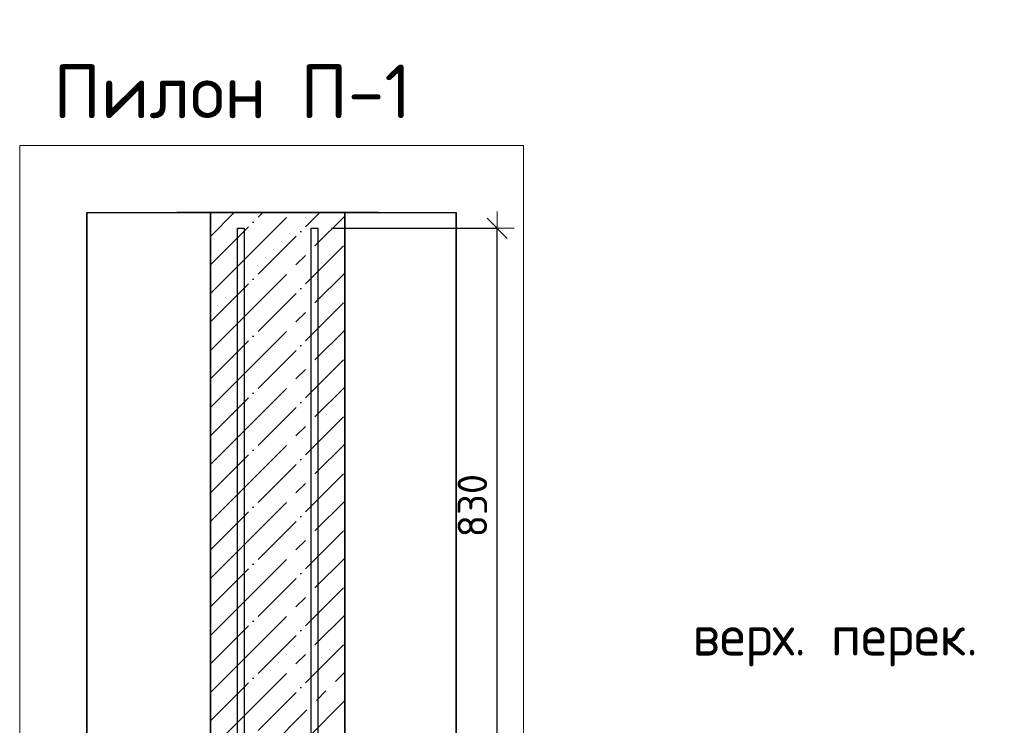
# Model space of a CAD drawing. Header units: millimetres. Extents: x -2995 to 47287, y -2809 to 58122.
# Tile 107 of 143: x 35822 to 37288, y 47592 to 48642. Entities that reach past the tile are written whole.
import ezdxf

# ---------------------------------------------------------------- set-up
doc = ezdxf.new("R2010")
doc.units = ezdxf.units.MM
doc.header["$PDMODE"] = 65
doc.linetypes.add('______11', pattern=[100, 80, -10, 0, -10])
doc.linetypes.add('______5', pattern=[220, 160, -20, 20, -20])
for name, color, linetype, lineweight in [('Standard', 7, 'Continuous', 25), ('Арм.стержн. вертикальными 1', 22, 'Continuous', 35), ('Высотная отметки_ общее', 7, 'Continuous', 13), ('Размерная линия_ общее', 7, 'Continuous', 13)]:
    doc.layers.add(name, color=color, linetype=linetype, lineweight=lineweight)
doc.styles.add('ISOCPEUR', font='ISOCPEUR')
doc.dimstyles.new('DIMSTYLE_3', dxfattribs={"dimtxt": 44, "dimasz": 50, "dimexe": 0, "dimexo": 0, "dimgap": 22, "dimtad": 2, "dimdec": 0, "dimrnd": 5, "dimzin": 12, "dimdsep": 46, "dimtxsty": 'ISOCPEUR', "dimblk1": 'ALL_ML_STRICH', "dimblk2": 'ALL_ML_STRICH', "dimsah": 1, "dimcen": 0, "dimclrd": 7, "dimclre": 256, "dimclrt": 7, "dimadec": 0, "dimazin": 0, "dimtfac": 1, "dimtdec": 0, "dimtix": 1, "dimtmove": 2, "dimatfit": 3, "dimfxl": 0, "dimtzin": 0, "dimlwd": 0, "dimlwe": -3, "dimarcsym": 0})

# ---------------------------------------------------------------- blocks, each defined once
blk = doc.blocks.new('ALL_ML_STRICH')
at = {"color": 0, "linetype": 'ByBlock', "lineweight": -2}
for p, q in [((-0.3, -0.3), (0.3, 0.3)), ((0, -0.5), (0, 0.5)), ((-1, 0), (0.5, 0))]:
    blk.add_line(p, q, dxfattribs=at)
blk = doc.blocks.new('*D66')
at = {"layer": 'DEFPOINTS', "color": 7, "linetype": 'Continuous', "lineweight": 13, "transparency": 33554687}
for p in [(36265.9, 48331.6), (36305.9, 47501.6), (36532.8, 47501.6)]:
    blk.add_point(p, dxfattribs=at)
at = {"layer": 'Размерная линия_ общее', "color": 253, "linetype": 'Continuous', "lineweight": -2, "true_color": 0xa0a0a0, "transparency": 33554687}
for p, q in [((36285.9, 48331.6), (36532.8, 48331.6)), ((36325.9, 47501.6), (36532.8, 47501.6))]:
    blk.add_line(p, q, dxfattribs=at)
at = {"layer": 'Размерная линия_ общее', "color": 7, "linetype": 'Continuous', "lineweight": -2, "transparency": 33554687}
blk.add_line((36532.8, 47501.6), (36532.8, 48331.6), dxfattribs=at)
at = {"layer": 'Размерная линия_ общее', "color": 7, "linetype": 'Continuous', "lineweight": 13, "transparency": 33554687, "xscale": 50, "yscale": 50, "zscale": 50}
for p, rotation in [((36532.8, 48331.6), 90), ((36532.8, 47501.6), 270)]:
    blk.add_blockref('ALL_ML_STRICH', p, dxfattribs=dict(at, rotation=rotation))
at = {"layer": 'Размерная линия_ общее', "color": 7, "linetype": 'Continuous', "lineweight": 13, "transparency": 33554687, "insert": (36495.8, 47918.8), "char_height": 44, "width": 132, "attachment_point": 5, "rotation": 90, "style": 'ISOCPEUR'}
blk.add_mtext('\\A1;{830}', dxfattribs=at)
blk = doc.blocks.new('COMPLEX_ELEVATIONDIM_4')
at = {"layer": 'Высотная отметки_ общее', "color": 7, "linetype": 'Continuous', "lineweight": 13, "transparency": 33554687, "insert": (36823.4, 47679.4), "char_height": 60, "width": 478.865, "attachment_point": 7, "style": 'ISOCPEUR'}
blk.add_mtext('\\W0.97;верх. перек.', dxfattribs=at)

msp = doc.modelspace()

# ---------------------------------------------------------------- linework, layer by layer
at = {"color": 52, "linetype": 'Continuous', "lineweight": -3, "transparency": 33554687}
for p, q in [((35921.8, 48354.9), (36471.8, 48354.9)), ((35921.8, 48354.9), (36471.8, 48354.9)), ((35921.8, 48354.9), (35921.8, 43871.4)), ((35921.8, 43871.4), (35921.8, 48354.9)), ((36471.8, 48354.9), (36471.8, 43871.4)), ((36471.8, 43871.4), (36471.8, 48354.9))]:
    msp.add_line(p, q, dxfattribs=at)
at = {"color": 7, "linetype": 'Continuous', "lineweight": 25, "transparency": 33554687}
msp.add_line((36355.9, 48354.9), (36055.9, 48354.9), dxfattribs=at)
at = {"color": 253, "linetype": '______11', "lineweight": -3, "true_color": 0xababab, "transparency": 33554687}
for p, q in [((36105.9, 48192.3), (36268.5, 48354.9)), ((36105.9, 48277.1), (36183.6, 48354.9)), ((36105.9, 48107.4), (36305.9, 48307.4)), ((36105.9, 48022.6), (36305.9, 48222.6)), ((36105.9, 47937.7), (36305.9, 48137.7)), ((36105.9, 47852.9), (36305.9, 48052.9)), ((36105.9, 47768), (36305.9, 47968)), ((36105.9, 47683.2), (36305.9, 47883.2)), ((36105.9, 47598.3), (36305.9, 47798.3)), ((36105.9, 47513.5), (36305.9, 47713.5)), ((36178.8, 47501.6), (36305.9, 47628.6))]:
    msp.add_line(p, q, dxfattribs=at)
at = {"color": 253, "linetype": '______5', "lineweight": -3, "true_color": 0xababab, "transparency": 33554687}
for p, q in [((36105.9, 48234.7), (36226, 48354.9)), ((36105.9, 48319.6), (36141.2, 48354.9)), ((36105.9, 48149.8), (36305.9, 48349.8)), ((36105.9, 48065), (36305.9, 48265)), ((36105.9, 47980.1), (36305.9, 48180.1)), ((36105.9, 47895.3), (36305.9, 48095.3)), ((36105.9, 47810.4), (36305.9, 48010.4)), ((36105.9, 47725.6), (36305.9, 47925.6)), ((36105.9, 47640.7), (36305.9, 47840.7)), ((36105.9, 47555.9), (36305.9, 47755.9)), ((36136.4, 47501.6), (36305.9, 47671))]:
    msp.add_line(p, q, dxfattribs=at)
at = {"color": 7, "linetype": 'Continuous', "lineweight": 35, "transparency": 33554687}
for p, q in [((36105.9, 48354.9), (36105.9, 47501.6)), ((36305.9, 47501.6), (36305.9, 48354.9))]:
    msp.add_line(p, q, dxfattribs=at)
at = {"layer": 'Standard', "color": 7, "linetype": 'Continuous', "lineweight": 13, "transparency": 33554687}
msp.add_lwpolyline([(35821.8, 43771.4), (36571.8, 43771.4), (36571.8, 48454.9), (35821.8, 48454.9), (35821.8, 43771.4)], dxfattribs=at)
at = {"layer": 'Арм.стержн. вертикальными 1', "color": 4, "linetype": 'Continuous', "lineweight": 25, "transparency": 33554687}
for points in [[(36145.9, 44201.6), (36145.9, 48331.6), (36155.9, 48331.6), (36155.9, 44201.6), (36145.9, 44201.6)], [(36145.9, 44201.6), (36145.9, 48331.6), (36155.9, 48331.6), (36155.9, 44201.6), (36145.9, 44201.6)], [(36255.9, 44201.6), (36255.9, 48331.6), (36265.9, 48331.6), (36265.9, 44201.6), (36255.9, 44201.6)], [(36255.9, 44201.6), (36255.9, 48331.6), (36265.9, 48331.6), (36265.9, 44201.6), (36255.9, 44201.6)]]:
    msp.add_lwpolyline(points, dxfattribs=at)

# ---------------------------------------------------------------- block references
at = {"layer": 'Высотная отметки_ общее', "color": 7, "linetype": 'Continuous', "lineweight": 13, "transparency": 33554687}
msp.add_blockref('COMPLEX_ELEVATIONDIM_4', (0, 0), dxfattribs=at)

# ---------------------------------------------------------------- texts
at = {"layer": 'Standard', "color": 7, "linetype": 'Continuous', "lineweight": 13, "transparency": 33554687, "insert": (35872, 48535.4), "char_height": 80, "width": 533.576, "attachment_point": 4, "style": 'ISOCPEUR'}
msp.add_mtext('\\A1;{\\fISOCPEUR|i0|b0;\\H80.000000;\\W1.000000;\\C7;Пилон П-1}\\P', dxfattribs=at)

# ---------------------------------------------------------------- dimensions: what is measured, and where the dimension line sits
at = {"layer": 'Размерная линия_ общее', "color": 7, "linetype": 'Continuous', "lineweight": 13, "transparency": 33554687}
dim = msp.add_linear_dim(base=(36532.8, 48331.6), p1=(36325.9, 47501.6), p2=(36285.9, 48331.6), angle=90, dimstyle='DIMSTYLE_3', override={"dimpost": '<>', "dimclrd": 7, "dimclre": 253, "dimclrt": 7, "dimlwd": 0, "dimlwe": 65533}, dxfattribs=at)
dim.commit()
dim.dimension.update_dxf_attribs({"geometry": '*D66', "text_midpoint": (36495.8, 47918.8), "dimtype": 160})

doc.saveas('drawing.dxf')
